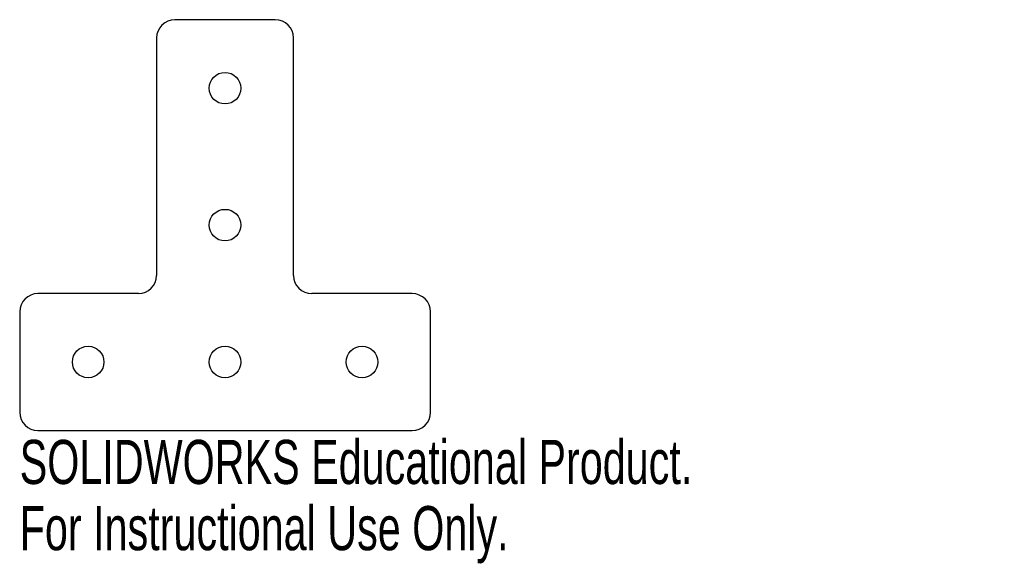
# Model space of a CAD drawing. Header units: millimetres. Extents: x -23 to 85, y -15 to 45.
import ezdxf

# ---------------------------------------------------------------- set-up
doc = ezdxf.new("R2010")
doc.units = ezdxf.units.MM
doc.styles.add('SLDTEXTSTYLE0', font='TXT', dxfattribs={"width": 0.7})

msp = doc.modelspace()

# ---------------------------------------------------------------- linework, layer by layer
at = {"color": 7, "linetype": 'Continuous', "lineweight": 25}
for p, q in [((5.5, 45), (-5.5, 45)), ((-7.5, 43), (-7.5, 17)), ((7.5, 17), (7.5, 43)), ((-9.5, 15), (-20.5, 15)), ((20.5, 15), (9.5, 15)), ((-22.5, 13), (-22.5, 2)), ((22.5, 2), (22.5, 13)), ((-20.5, 0), (20.5, 0))]:
    msp.add_line(p, q, dxfattribs=at)
for centre in [(0, 37.5), (0, 22.5), (-15, 7.5), (0, 7.5), (15, 7.5)]:
    msp.add_circle(centre, 1.73, dxfattribs=at)
for centre, start, end in [((-5.5, 43), 90, 180), ((5.5, 43), 0, 90), ((-9.5, 17), 270, 0), ((9.5, 17), 180, 270), ((-20.5, 13), 90, 180), ((20.5, 13), 0, 90), ((-20.5, 2), 180, 270), ((20.5, 2), 270, 0)]:
    msp.add_arc(centre, 2, start, end, dxfattribs=at)

# ---------------------------------------------------------------- texts
at = {"color": 7, "linetype": 'Continuous', "char_height": 4.8336, "attachment_point": 1, "style": 'SLDTEXTSTYLE0'}
for s, insert in [('SOLIDWORKS Educational Product.', (-22.5, -1.02)), ('For Instructional Use Only.', (-22.5, -8.27))]:
    msp.add_mtext(s, dxfattribs=dict(at, insert=insert))

doc.saveas('drawing.dxf')
